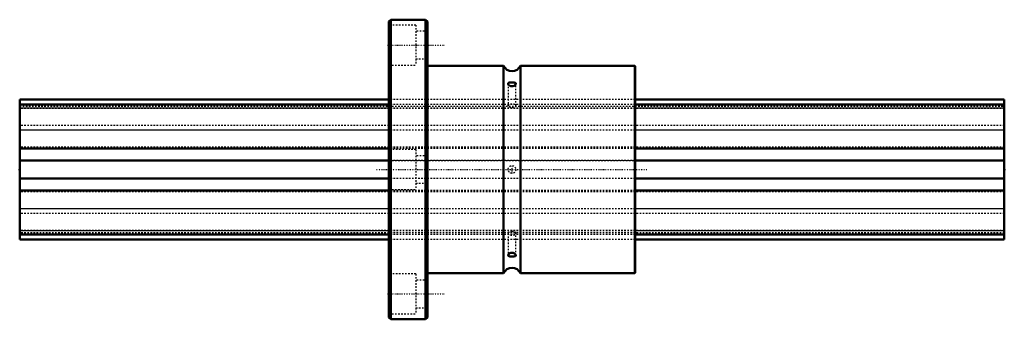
# Model space of a CAD drawing. Header units: millimetres. Extents: x 0 to 640, y -98 to 98.
import ezdxf

# ---------------------------------------------------------------- set-up
doc = ezdxf.new("R2010")
doc.units = ezdxf.units.MM
doc.linetypes.add('Center', pattern=[1.5, 0.45, -0.5, 0.05, -0.5])
doc.linetypes.add('Dashed', pattern=[2, 1, -1])
for name, color, linetype, lineweight in [('2d ConnectionPoints', 7, 'Continuous', 50), ('AM_0', 7, 'Continuous', 50), ('AM_4', 3, 'Continuous', 25), ('AM_7', 7, 'Center', 25), ('AM_9', 6, 'Dashed', 25)]:
    doc.layers.add(name, color=color, linetype=linetype, lineweight=lineweight)

# ---------------------------------------------------------------- blocks, each defined once
blk = doc.blocks.new('1_LBF100_Nut_0_in_LBF100_640L_6402400__4')
at = {"layer": 'AM_0'}
for p, q in [((241.25, 97.5), (240, 96.25)), ((240, 96.25), (240, -96.25)), ((241.25, 97.5), (241.25, -97.5)), ((263.75, 97.5), (241.25, 97.5)), ((263.75, 97.5), (263.75, -97.5)), ((265, 96.25), (263.75, 97.5)), ((265, 96.25), (265, -96.25)), ((314.5, 67.5), (265, 67.5)), ((314.5, 67.5), (314.5, -67.5)), ((399.5, 67.5), (325.5, 67.5)), ((325.5, 67.5), (325.5, -67.5)), ((400, 67), (400, -67)), ((265, -67.5), (314.5, -67.5)), ((325.5, -67.5), (399.5, -67.5)), ((240, -96.25), (241.25, -97.5)), ((241.25, -97.5), (263.75, -97.5)), ((263.75, -97.5), (265, -96.25))]:
    blk.add_line(p, q, dxfattribs=at)
for points in [[(319.72, 56.63), (318.94, 56.6), (318.28, 56.53), (317.78, 56.36), (317.52, 56.04), (317.5, 55.89)], [(317.5, 55.89), (317.55, 55.63), (317.8, 55.18), (318.28, 54.71), (318.99, 54.32), (319.82, 54.14), (320.61, 54.2), (321.31, 54.45), (321.92, 54.87), (322.35, 55.4), (322.5, 55.88), (322.5, 55.89)], [(322.5, 55.89), (322.39, 56.22), (322.06, 56.43), (321.49, 56.56), (320.72, 56.62), (319.89, 56.63), (319.72, 56.63)], [(322.5, -55.89), (322.41, -55.53), (322.11, -55.07), (321.58, -54.61), (320.82, -54.26), (319.99, -54.13), (319.22, -54.24), (318.54, -54.54), (317.97, -54.99), (317.59, -55.52), (317.5, -55.89)], [(317.5, -55.89), (317.51, -55.97), (317.67, -56.27), (318.05, -56.47), (318.67, -56.58), (319.47, -56.63), (319.72, -56.63)], [(319.72, -56.63), (320.5, -56.63), (321.23, -56.59), (321.85, -56.5), (322.31, -56.3), (322.5, -55.96), (322.5, -55.89)]]:
    blk.add_lwpolyline(points, dxfattribs=at)
for centre, radius, start, end in [((320, 70.07), 6.07, 205.05762, 334.94238), ((399.5, 67), 0.5, 360, 90), ((320, -70.07), 6.07, 25.05762, 154.94238), ((399.5, -67), 0.5, 270, 0)]:
    blk.add_arc(centre, radius, start, end, dxfattribs=at)
at = {"layer": 'AM_4'}
blk.add_line((399.5, 67.5), (399.5, -67.5), dxfattribs=at)
at = {"layer": 'AM_7'}
for p, q in [((239.12, 81), (275.88, 81)), ((232, 0), (408, 0)), ((320, -2.63), (320, 2.62)), ((239.12, -81), (275.88, -81))]:
    blk.add_line(p, q, dxfattribs=at)
at = {"layer": 'AM_9'}
for p, q in [((257.5, 94), (240, 94)), ((257.5, 94), (257.5, 68)), ((265, 90), (257.5, 90)), ((257.5, 72), (265, 72)), ((240, 68), (257.5, 68)), ((317.5, 55.88), (317.5, 41.57)), ((322.5, 41.57), (322.5, 55.89)), ((400, 45.47), (240, 45.47)), ((400, 42.38), (240, 42.38)), ((240, 41.12), (400, 41.12)), ((400, 40), (240, 40)), ((400, 39.67), (240, 39.67)), ((400, 28.69), (240, 28.69)), ((400, 25.49), (240, 25.49)), ((400, 14.51), (240, 14.51)), ((400, 13.69), (240, 13.69)), ((257.5, 13), (240, 13)), ((257.5, 13), (257.5, -13)), ((265, 9), (257.5, 9)), ((400, 5.8), (240, 5.8)), ((240, 5.77), (400, 5.77)), ((400, -5.77), (240, -5.77)), ((400, -5.8), (240, -5.8)), ((257.5, -9), (265, -9)), ((240, -13), (257.5, -13)), ((400, -13.69), (240, -13.69)), ((400, -14.51), (240, -14.51)), ((400, -25.49), (240, -25.49)), ((400, -28.69), (240, -28.69)), ((400, -39.67), (240, -39.67)), ((400, -40), (240, -40)), ((400, -41.12), (240, -41.12)), ((400, -42.38), (240, -42.38)), ((317.5, -41.57), (317.5, -55.88)), ((322.5, -55.89), (322.5, -41.57)), ((400, -45.47), (240, -45.47)), ((257.5, -68), (240, -68)), ((257.5, -68), (257.5, -94)), ((265, -72), (257.5, -72)), ((240, -94), (257.5, -94)), ((257.5, -90), (265, -90))]:
    blk.add_line(p, q, dxfattribs=at)
blk.add_circle((320, 0), 2.5, dxfattribs=at)
blk.add_ellipse((320, 41.57), major_axis=(-2.5, 0), ratio=0.5, dxfattribs=at)
for start_param, end_param in [(1.570796, 3.141593), (3.141593, 6.283185), (6.283185, 7.853982)]:
    blk.add_ellipse((320, -41.57), major_axis=(2.5, 0), ratio=0.5, start_param=start_param, end_param=end_param, dxfattribs=at)
blk = doc.blocks.new('2_LBF1001640_Spline_Shaft_0_in_LBF100_640L_6402400__4')
at = {"layer": 'AM_0'}
for p, q in [((240, 45.47), (0, 45.47)), ((0, -45.47), (0, 45.47)), ((640, 45.47), (400, 45.47)), ((640, -45.47), (640, 45.47)), ((240, 42.38), (0, 42.38)), ((640, 42.38), (400, 42.38)), ((240, 13.69), (0, 13.69)), ((640, 13.69), (400, 13.69)), ((240, 5.8), (0, 5.8)), ((640, 5.8), (400, 5.8)), ((240, -5.8), (0, -5.8)), ((640, -5.8), (400, -5.8)), ((240, -13.69), (0, -13.69)), ((640, -13.69), (400, -13.69)), ((240, -42.38), (0, -42.38)), ((640, -42.38), (400, -42.38)), ((240, -45.47), (0, -45.47)), ((640, -45.47), (400, -45.47))]:
    blk.add_line(p, q, dxfattribs=at)
at = {"layer": 'AM_4'}
for p, q in [((240, 40), (0, 40)), ((640, 40), (400, 40)), ((240, 25.49), (0, 25.49)), ((640, 25.49), (400, 25.49)), ((240, -25.49), (0, -25.49)), ((640, -25.49), (400, -25.49)), ((240, -40), (0, -40)), ((640, -40), (400, -40))]:
    blk.add_line(p, q, dxfattribs=at)
at = {"layer": 'AM_9'}
for p, q in [((400, 45.47), (240, 45.47)), ((0, 41.12), (640, 41.12)), ((640, 39.67), (0, 39.67)), ((400, 42.38), (240, 42.38)), ((400, 40), (240, 40)), ((640, 28.69), (0, 28.69)), ((400, 25.49), (240, 25.49)), ((640, 14.51), (0, 14.51)), ((400, 13.69), (240, 13.69)), ((0, 5.77), (640, 5.77)), ((400, 5.8), (240, 5.8)), ((640, -5.77), (0, -5.77)), ((400, -5.8), (240, -5.8)), ((640, -14.51), (0, -14.51)), ((400, -13.69), (240, -13.69)), ((400, -25.49), (240, -25.49)), ((640, -28.69), (0, -28.69)), ((640, -39.67), (0, -39.67)), ((640, -41.12), (0, -41.12)), ((400, -40), (240, -40)), ((400, -42.38), (240, -42.38)), ((400, -45.47), (240, -45.47))]:
    blk.add_line(p, q, dxfattribs=at)

msp = doc.modelspace()

# ---------------------------------------------------------------- linework, layer by layer
at = {"layer": '2d ConnectionPoints'}
for p in [(0, 0), (0, 0), (640, 0)]:
    msp.add_point(p, dxfattribs=at)

# ---------------------------------------------------------------- block references
for name in ['1_LBF100_Nut_0_in_LBF100_640L_6402400__4', '2_LBF1001640_Spline_Shaft_0_in_LBF100_640L_6402400__4']:
    msp.add_blockref(name, (0, 0))

doc.saveas('drawing.dxf')
